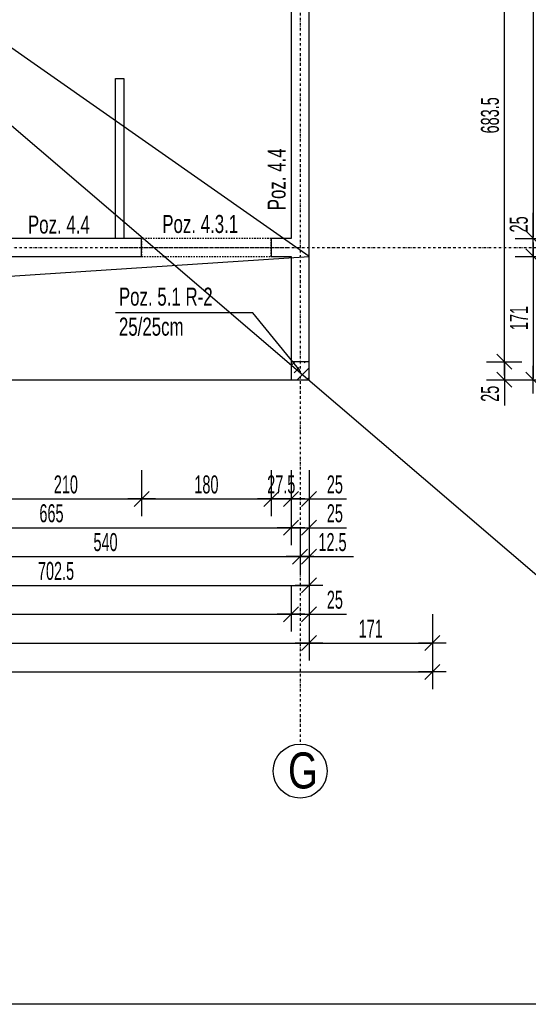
# Model space of a CAD drawing. Header units: millimetres. Extents: x -6373 to 10868, y -2819 to 2013.
# Tile 52 of 67: x 9455 to 10161, y -2060 to -695. Entities that reach past the tile are written whole.
import ezdxf

# ---------------------------------------------------------------- set-up
doc = ezdxf.new("R2010")
doc.units = ezdxf.units.MM
doc.header["$LTSCALE"] = 10
doc.linetypes.add('MO', pattern=[0.7, 0.35, -0.17, 0.01, -0.17])
doc.linetypes.add('MP', pattern=[0.36, 0.2, -0.16])
for name, color, linetype in [('BA_szr', 1, 'Continuous'), ('BA_txs', 2, 'Continuous'), ('BA_wym', 1, 'Continuous'), ('BD_lpm', 1, 'MP'), ('BD_osm', 1, 'MO'), ('BD_txs', 2, 'Continuous'), ('BD_wic', 1, 'Continuous'), ('BD_wig', 3, 'Continuous'), ('BZ_odn', 1, 'Continuous'), ('BZ_txs', 2, 'Continuous')]:
    doc.layers.add(name, color=color, linetype=linetype)
doc.styles.add('BIKTS', font='bikromsw.shx', dxfattribs={"width": 0.8})
doc.styles.add('BIKWYM', font='bikromsw.shx', dxfattribs={"width": 0.6})
doc.dimstyles.new('BA_KR_100_cm', dxfattribs={"dimtxt": 25, "dimasz": 1.666667, "dimexe": 24, "dimexo": 0, "dimgap": 0, "dimtad": 0, "dimdec": 1, "dimrnd": 0.5, "dimzin": 9, "dimdsep": 46, "dimtxsty": 'BIKWYM', "dimblk": 'WYM-KR', "dimcen": 0, "dimdle": 20, "dimclrd": 256, "dimclre": 256, "dimclrt": 2, "dimadec": 0, "dimazin": 0, "dimtfac": 0.033333, "dimtdec": 1, "dimtmove": 0, "dimatfit": 3, "dimldrblk": 'WYM-KR', "dimfxl": 25, "dimfxlon": 1, "dimtvp": 0.8, "dimtolj": 1, "dimarcsym": 0})
doc.dimstyles.new('BZ_ST_100_cm', dxfattribs={"dimtxt": 25, "dimasz": 1.666667, "dimexe": 24, "dimexo": 0, "dimgap": 0, "dimtad": 0, "dimdec": 1, "dimrnd": 0.5, "dimdsep": 46, "dimtxsty": 'BIKWYM', "dimblk": 'WYM-ST', "dimcen": 0, "dimdle": 20, "dimclrd": 256, "dimclre": 256, "dimclrt": 7, "dimadec": 0, "dimazin": 0, "dimtfac": 0.033333, "dimtdec": 1, "dimtix": 1, "dimtmove": 2, "dimatfit": 3, "dimldrblk": 'WYM-ST', "dimfxl": 25, "dimfxlon": 1, "dimtvp": 0.8, "dimtolj": 1, "dimtzin": 0, "dimarcsym": 0})

# ---------------------------------------------------------------- blocks, each defined once
blk = doc.blocks.new('WYM-ST')
blk.add_hatch(color=256).paths.add_polyline_path([(-13, 2.88), (0, 0), (-13, -2.88)])
blk.add_lwpolyline([(0, 0), (-13, 2.88), (-13, -2.88), (0, 0)])
blk = doc.blocks.new('WYM-KR')
at = {"linetype": 'ByBlock'}
blk.add_line((11.52, 0), (-11.52, 0), dxfattribs=at)
at = {"color": 7, "linetype": 'ByBlock'}
blk.add_line((6.24, 6.24), (-6.24, -6.24), dxfattribs=at)
blk = doc.blocks.new('*D445')
at = {"layer": 'BA_wym', "lineweight": -2}
for p, q in [((9414.3, -1319.4), (9414.3, -1383.4)), ((9624.3, -1319.4), (9624.3, -1383.4)), ((9416, -1359.4), (9622.7, -1359.4))]:
    blk.add_line(p, q, dxfattribs=at)
at = {"layer": 'Defpoints', "color": 0}
for p in [(9414.3, -1023), (9624.3, -1023), (9624.3, -1359.4)]:
    blk.add_point(p, dxfattribs=at)
at = {"layer": 'BA_wym', "lineweight": -2, "xscale": 1.666666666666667, "yscale": 1.666666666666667, "zscale": 1.666666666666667, "rotation": 180}
blk.add_blockref('WYM-KR', (9414.3, -1359.4), dxfattribs=at)
at = {"layer": 'BA_wym', "lineweight": -2, "xscale": 1.666666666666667, "yscale": 1.666666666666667, "zscale": 1.666666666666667}
blk.add_blockref('WYM-KR', (9624.3, -1359.4), dxfattribs=at)
at = {"layer": 'BA_wym', "color": 2, "insert": (9519.3, -1339.4), "char_height": 25, "attachment_point": 5, "style": 'BIKWYM'}
blk.add_mtext('\\A1;210', dxfattribs=at)
blk = doc.blocks.new('*D446')
at = {"layer": 'BA_wym', "lineweight": -2}
for p, q in [((9624.3, -1319.4), (9624.3, -1383.4)), ((9804.3, -1319.4), (9804.3, -1383.4)), ((9626, -1359.4), (9802.7, -1359.4))]:
    blk.add_line(p, q, dxfattribs=at)
at = {"layer": 'Defpoints', "color": 0}
for p in [(9624.3, -1023), (9804.3, -1023), (9804.3, -1359.4)]:
    blk.add_point(p, dxfattribs=at)
at = {"layer": 'BA_wym', "lineweight": -2, "xscale": 1.666666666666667, "yscale": 1.666666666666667, "zscale": 1.666666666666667, "rotation": 180}
blk.add_blockref('WYM-KR', (9624.3, -1359.4), dxfattribs=at)
at = {"layer": 'BA_wym', "lineweight": -2, "xscale": 1.666666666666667, "yscale": 1.666666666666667, "zscale": 1.666666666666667}
blk.add_blockref('WYM-KR', (9804.3, -1359.4), dxfattribs=at)
at = {"layer": 'BA_wym', "color": 2, "insert": (9714.3, -1339.4), "char_height": 25, "attachment_point": 5, "style": 'BIKWYM'}
blk.add_mtext('\\A1;180', dxfattribs=at)
blk = doc.blocks.new('*D447')
at = {"layer": 'BA_wym', "lineweight": -2}
for p, q in [((9804.3, -1319.4), (9804.3, -1383.4)), ((9831.8, -1319.4), (9831.8, -1383.4)), ((9802.7, -1359.4), (9801, -1359.4)), ((9804.3, -1359.4), (9831.8, -1359.4)), ((9833.5, -1359.4), (9835.2, -1359.4))]:
    blk.add_line(p, q, dxfattribs=at)
at = {"layer": 'Defpoints', "color": 0}
for p in [(9804.3, -1023), (9831.8, -1194), (9831.8, -1359.4)]:
    blk.add_point(p, dxfattribs=at)
at = {"layer": 'BA_wym', "lineweight": -2, "xscale": 1.666666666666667, "yscale": 1.666666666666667, "zscale": 1.666666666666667}
blk.add_blockref('WYM-KR', (9804.3, -1359.4), dxfattribs=at)
at = {"layer": 'BA_wym', "lineweight": -2, "xscale": 1.666666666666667, "yscale": 1.666666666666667, "zscale": 1.666666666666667, "rotation": 180}
blk.add_blockref('WYM-KR', (9831.8, -1359.4), dxfattribs=at)
at = {"layer": 'BA_wym', "color": 2, "insert": (9818.1, -1339.4), "char_height": 25, "attachment_point": 5, "style": 'BIKWYM'}
blk.add_mtext('\\A1;27.5', dxfattribs=at)
blk = doc.blocks.new('*D448')
at = {"layer": 'BA_wym', "lineweight": -2}
for p, q in [((9831.8, -1319.4), (9831.8, -1383.4)), ((9856.8, -1319.4), (9856.8, -1383.4)), ((9830.2, -1359.4), (9828.5, -1359.4)), ((9831.8, -1359.4), (9856.8, -1359.4)), ((9858.5, -1359.4), (9908.7, -1359.4))]:
    blk.add_line(p, q, dxfattribs=at)
at = {"layer": 'Defpoints', "color": 0}
for p in [(9831.8, -1194), (9856.8, -1194), (9856.8, -1359.4)]:
    blk.add_point(p, dxfattribs=at)
at = {"layer": 'BA_wym', "lineweight": -2, "xscale": 1.666666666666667, "yscale": 1.666666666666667, "zscale": 1.666666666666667}
blk.add_blockref('WYM-KR', (9831.8, -1359.4), dxfattribs=at)
at = {"layer": 'BA_wym', "lineweight": -2, "xscale": 1.666666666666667, "yscale": 1.666666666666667, "zscale": 1.666666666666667, "rotation": 180}
blk.add_blockref('WYM-KR', (9856.8, -1359.4), dxfattribs=at)
at = {"layer": 'BA_wym', "color": 2, "insert": (9892.5, -1339.4), "char_height": 25, "attachment_point": 5, "style": 'BIKWYM'}
blk.add_mtext('\\A1;25', dxfattribs=at)
blk = doc.blocks.new('*D456')
at = {"layer": 'BA_wym', "lineweight": -2}
for p, q in [((9166.8, -1359.4), (9166.8, -1423.4)), ((9831.8, -1359.4), (9831.8, -1423.4)), ((9168.5, -1399.4), (9830.2, -1399.4))]:
    blk.add_line(p, q, dxfattribs=at)
at = {"layer": 'Defpoints', "color": 0}
for p in [(9166.8, -998), (9831.8, -1194), (9831.8, -1399.4)]:
    blk.add_point(p, dxfattribs=at)
at = {"layer": 'BA_wym', "lineweight": -2, "xscale": 1.666666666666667, "yscale": 1.666666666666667, "zscale": 1.666666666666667, "rotation": 180}
blk.add_blockref('WYM-KR', (9166.8, -1399.4), dxfattribs=at)
at = {"layer": 'BA_wym', "lineweight": -2, "xscale": 1.666666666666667, "yscale": 1.666666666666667, "zscale": 1.666666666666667}
blk.add_blockref('WYM-KR', (9831.8, -1399.4), dxfattribs=at)
at = {"layer": 'BA_wym', "color": 2, "insert": (9499.3, -1379.4), "char_height": 25, "attachment_point": 5, "style": 'BIKWYM'}
blk.add_mtext('\\A1;665', dxfattribs=at)
blk = doc.blocks.new('*D457')
at = {"layer": 'BA_wym', "lineweight": -2}
for p, q in [((9831.8, -1359.4), (9831.8, -1423.4)), ((9856.8, -1359.4), (9856.8, -1423.4)), ((9830.2, -1399.4), (9828.5, -1399.4)), ((9831.8, -1399.4), (9856.8, -1399.4)), ((9858.5, -1399.4), (9908.7, -1399.4))]:
    blk.add_line(p, q, dxfattribs=at)
at = {"layer": 'Defpoints', "color": 0}
for p in [(9831.8, -1194), (9856.8, -1194), (9856.8, -1399.4)]:
    blk.add_point(p, dxfattribs=at)
at = {"layer": 'BA_wym', "lineweight": -2, "xscale": 1.666666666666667, "yscale": 1.666666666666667, "zscale": 1.666666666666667}
blk.add_blockref('WYM-KR', (9831.8, -1399.4), dxfattribs=at)
at = {"layer": 'BA_wym', "lineweight": -2, "xscale": 1.666666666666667, "yscale": 1.666666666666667, "zscale": 1.666666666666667, "rotation": 180}
blk.add_blockref('WYM-KR', (9856.8, -1399.4), dxfattribs=at)
at = {"layer": 'BA_wym', "color": 2, "insert": (9892.5, -1379.4), "char_height": 25, "attachment_point": 5, "style": 'BIKWYM'}
blk.add_mtext('\\A1;25', dxfattribs=at)
blk = doc.blocks.new('*D464')
at = {"layer": 'BA_wym', "lineweight": -2}
for p, q in [((9304.3, -1399.4), (9304.3, -1463.4)), ((9844.3, -1399.4), (9844.3, -1463.4)), ((9306, -1439.4), (9842.7, -1439.4))]:
    blk.add_line(p, q, dxfattribs=at)
at = {"layer": 'Defpoints', "color": 0}
for p in [(9304.3, -1023.2), (9844.3, -1027.2), (9844.3, -1439.4)]:
    blk.add_point(p, dxfattribs=at)
at = {"layer": 'BA_wym', "lineweight": -2, "xscale": 1.666666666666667, "yscale": 1.666666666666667, "zscale": 1.666666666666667, "rotation": 180}
blk.add_blockref('WYM-KR', (9304.3, -1439.4), dxfattribs=at)
at = {"layer": 'BA_wym', "lineweight": -2, "xscale": 1.666666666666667, "yscale": 1.666666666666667, "zscale": 1.666666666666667}
blk.add_blockref('WYM-KR', (9844.3, -1439.4), dxfattribs=at)
at = {"layer": 'BA_wym', "color": 2, "insert": (9574.3, -1419.4), "char_height": 25, "attachment_point": 5, "style": 'BIKWYM'}
blk.add_mtext('\\A1;540', dxfattribs=at)
blk = doc.blocks.new('*D465')
at = {"layer": 'BA_wym', "lineweight": -2}
for p, q in [((9844.3, -1399.4), (9844.3, -1463.4)), ((9856.8, -1399.4), (9856.8, -1463.4)), ((9842.7, -1439.4), (9841, -1439.4)), ((9844.3, -1439.4), (9856.8, -1439.4)), ((9858.5, -1439.4), (9918.3, -1439.4))]:
    blk.add_line(p, q, dxfattribs=at)
at = {"layer": 'Defpoints', "color": 0}
for p in [(9844.3, -921.4), (9856.8, -1194), (9856.8, -1439.4)]:
    blk.add_point(p, dxfattribs=at)
at = {"layer": 'BA_wym', "lineweight": -2, "xscale": 1.666666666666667, "yscale": 1.666666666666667, "zscale": 1.666666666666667}
blk.add_blockref('WYM-KR', (9844.3, -1439.4), dxfattribs=at)
at = {"layer": 'BA_wym', "lineweight": -2, "xscale": 1.666666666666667, "yscale": 1.666666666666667, "zscale": 1.666666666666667, "rotation": 180}
blk.add_blockref('WYM-KR', (9856.8, -1439.4), dxfattribs=at)
at = {"layer": 'BA_wym', "color": 2, "insert": (9889.2, -1419.4), "char_height": 25, "attachment_point": 5, "style": 'BIKWYM'}
blk.add_mtext('\\A1;12.5', dxfattribs=at)
blk = doc.blocks.new('*D469')
at = {"layer": 'BA_wym', "lineweight": -2}
for p, q in [((9154.3, -1439.4), (9154.3, -1503.4)), ((9856.8, -1439.4), (9856.8, -1503.4)), ((9156, -1479.4), (9855.2, -1479.4))]:
    blk.add_line(p, q, dxfattribs=at)
at = {"layer": 'Defpoints', "color": 0}
for p in [(9154.3, -1157), (9856.8, -1194), (9856.8, -1479.4)]:
    blk.add_point(p, dxfattribs=at)
at = {"layer": 'BA_wym', "lineweight": -2, "xscale": 1.666666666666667, "yscale": 1.666666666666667, "zscale": 1.666666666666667, "rotation": 180}
blk.add_blockref('WYM-KR', (9154.3, -1479.4), dxfattribs=at)
at = {"layer": 'BA_wym', "lineweight": -2, "xscale": 1.666666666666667, "yscale": 1.666666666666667, "zscale": 1.666666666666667}
blk.add_blockref('WYM-KR', (9856.8, -1479.4), dxfattribs=at)
at = {"layer": 'BA_wym', "color": 2, "insert": (9505.6, -1459.4), "char_height": 25, "attachment_point": 5, "style": 'BIKWYM'}
blk.add_mtext('\\A1;702.5', dxfattribs=at)
blk = doc.blocks.new('*D471')
at = {"layer": 'BA_wym', "lineweight": -2}
for p, q in [((7276.8, -1479.4), (7276.8, -1543.4)), ((9831.8, -1479.4), (9831.8, -1543.4)), ((7278.5, -1519.4), (9830.2, -1519.4))]:
    blk.add_line(p, q, dxfattribs=at)
at = {"layer": 'Defpoints', "color": 0}
for p in [(7276.8, -1194), (9831.8, -1194), (9831.8, -1519.4)]:
    blk.add_point(p, dxfattribs=at)
at = {"layer": 'BA_wym', "lineweight": -2, "xscale": 1.666666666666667, "yscale": 1.666666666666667, "zscale": 1.666666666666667, "rotation": 180}
blk.add_blockref('WYM-KR', (7276.8, -1519.4), dxfattribs=at)
at = {"layer": 'BA_wym', "lineweight": -2, "xscale": 1.666666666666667, "yscale": 1.666666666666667, "zscale": 1.666666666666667}
blk.add_blockref('WYM-KR', (9831.8, -1519.4), dxfattribs=at)
at = {"layer": 'BA_wym', "color": 2, "insert": (8554.3, -1499.4), "char_height": 25, "attachment_point": 5, "style": 'BIKWYM'}
blk.add_mtext('\\A1;2555', dxfattribs=at)
blk = doc.blocks.new('*D472')
at = {"layer": 'BA_wym', "lineweight": -2}
for p, q in [((9831.8, -1479.4), (9831.8, -1543.4)), ((9856.8, -1479.4), (9856.8, -1543.4)), ((9830.2, -1519.4), (9828.5, -1519.4)), ((9831.8, -1519.4), (9856.8, -1519.4)), ((9858.5, -1519.4), (9908.7, -1519.4))]:
    blk.add_line(p, q, dxfattribs=at)
at = {"layer": 'Defpoints', "color": 0}
for p in [(9831.8, -1194), (9856.8, -1194), (9856.8, -1519.4)]:
    blk.add_point(p, dxfattribs=at)
at = {"layer": 'BA_wym', "lineweight": -2, "xscale": 1.666666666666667, "yscale": 1.666666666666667, "zscale": 1.666666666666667}
blk.add_blockref('WYM-KR', (9831.8, -1519.4), dxfattribs=at)
at = {"layer": 'BA_wym', "lineweight": -2, "xscale": 1.666666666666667, "yscale": 1.666666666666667, "zscale": 1.666666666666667, "rotation": 180}
blk.add_blockref('WYM-KR', (9856.8, -1519.4), dxfattribs=at)
at = {"layer": 'BA_wym', "color": 2, "insert": (9892.5, -1499.4), "char_height": 25, "attachment_point": 5, "style": 'BIKWYM'}
blk.add_mtext('\\A1;25', dxfattribs=at)
blk = doc.blocks.new('*D473')
at = {"layer": 'BA_wym', "lineweight": -2}
for p, q in [((7251.8, -1519.4), (7251.8, -1583.4)), ((9856.8, -1519.4), (9856.8, -1583.4)), ((7253.5, -1559.4), (9855.2, -1559.4))]:
    blk.add_line(p, q, dxfattribs=at)
at = {"layer": 'Defpoints', "color": 0}
for p in [(7251.8, -1194), (9856.8, -1194), (9856.8, -1559.4)]:
    blk.add_point(p, dxfattribs=at)
at = {"layer": 'BA_wym', "lineweight": -2, "xscale": 1.666666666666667, "yscale": 1.666666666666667, "zscale": 1.666666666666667, "rotation": 180}
blk.add_blockref('WYM-KR', (7251.8, -1559.4), dxfattribs=at)
at = {"layer": 'BA_wym', "lineweight": -2, "xscale": 1.666666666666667, "yscale": 1.666666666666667, "zscale": 1.666666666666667}
blk.add_blockref('WYM-KR', (9856.8, -1559.4), dxfattribs=at)
at = {"layer": 'BA_wym', "color": 2, "insert": (8554.3, -1539.4), "char_height": 25, "attachment_point": 5, "style": 'BIKWYM'}
blk.add_mtext('\\A1;2605', dxfattribs=at)
blk = doc.blocks.new('*D510')
at = {"layer": 'BA_wym', "lineweight": -2}
for p, q in [((10102.8, -485.5), (10151.8, -485.5)), ((10127.8, -1167.3), (10127.8, -487.2)), ((10102.8, -1169), (10151.8, -1169))]:
    blk.add_line(p, q, dxfattribs=at)
at = {"layer": 'Defpoints', "color": 0}
for p in [(9856.8, -485.5), (10127.8, -485.5), (9856.8, -1169)]:
    blk.add_point(p, dxfattribs=at)
at = {"layer": 'BA_wym', "lineweight": -2, "xscale": 1.666666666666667, "yscale": 1.666666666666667, "zscale": 1.666666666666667}
for p, rotation in [((10127.8, -485.5), 90), ((10127.8, -1169), 270)]:
    blk.add_blockref('WYM-KR', p, dxfattribs=dict(at, rotation=rotation))
at = {"layer": 'BA_wym', "color": 2, "insert": (10107.8, -827.2), "char_height": 25, "attachment_point": 5, "rotation": 90, "style": 'BIKWYM'}
blk.add_mtext('\\A1;683.5', dxfattribs=at)
blk = doc.blocks.new('*D511')
at = {"layer": 'BA_wym', "lineweight": -2}
for p, q in [((10102.8, -1169), (10151.8, -1169)), ((10127.8, -1167.3), (10127.8, -1165.7)), ((10127.8, -1169), (10127.8, -1194)), ((10102.8, -1194), (10151.8, -1194)), ((10127.8, -1195.7), (10127.8, -1229.7))]:
    blk.add_line(p, q, dxfattribs=at)
at = {"layer": 'Defpoints', "color": 0}
for p in [(9856.8, -1169), (9856.8, -1194), (10127.8, -1194)]:
    blk.add_point(p, dxfattribs=at)
at = {"layer": 'BA_wym', "lineweight": -2, "xscale": 1.666666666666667, "yscale": 1.666666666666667, "zscale": 1.666666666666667}
for p, rotation in [((10127.8, -1169), 270), ((10127.8, -1194), 90)]:
    blk.add_blockref('WYM-KR', p, dxfattribs=dict(at, rotation=rotation))
at = {"layer": 'BA_wym', "color": 2, "insert": (10107.8, -1213.5), "char_height": 25, "attachment_point": 5, "rotation": 90, "style": 'BIKWYM'}
blk.add_mtext('\\A1;25', dxfattribs=at)
blk = doc.blocks.new('*D515')
at = {"layer": 'BA_wym', "lineweight": -2}
for p, q in [((10142.8, -168), (10191.8, -168)), ((10167.8, -169.7), (10167.8, -996.3)), ((10142.8, -998), (10191.8, -998))]:
    blk.add_line(p, q, dxfattribs=at)
at = {"layer": 'Defpoints', "color": 0}
for p in [(9856.8, -168), (9831.8, -998), (10167.8, -998)]:
    blk.add_point(p, dxfattribs=at)
at = {"layer": 'BA_wym', "lineweight": -2, "xscale": 1.666666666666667, "yscale": 1.666666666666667, "zscale": 1.666666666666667}
for p, rotation in [((10167.8, -168), 90), ((10167.8, -998), 270)]:
    blk.add_blockref('WYM-KR', p, dxfattribs=dict(at, rotation=rotation))
at = {"layer": 'BA_wym', "color": 2, "insert": (10147.8, -583), "char_height": 25, "attachment_point": 5, "rotation": 90, "style": 'BIKWYM'}
blk.add_mtext('\\A1;830', dxfattribs=at)
blk = doc.blocks.new('*D516')
at = {"layer": 'BA_wym', "lineweight": -2}
for p, q in [((10167.8, -996.3), (10167.8, -962.3)), ((10142.8, -998), (10191.8, -998)), ((10167.8, -1023), (10167.8, -998)), ((10142.8, -1023), (10191.8, -1023)), ((10167.8, -1024.7), (10167.8, -1026.3))]:
    blk.add_line(p, q, dxfattribs=at)
at = {"layer": 'Defpoints', "color": 0}
for p in [(9831.8, -998), (10167.8, -998), (9831.8, -1023)]:
    blk.add_point(p, dxfattribs=at)
at = {"layer": 'BA_wym', "lineweight": -2, "xscale": 1.666666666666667, "yscale": 1.666666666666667, "zscale": 1.666666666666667}
for p, rotation in [((10167.8, -998), 270), ((10167.8, -1023), 90)]:
    blk.add_blockref('WYM-KR', p, dxfattribs=dict(at, rotation=rotation))
at = {"layer": 'BA_wym', "color": 2, "insert": (10147.8, -978.5), "char_height": 25, "attachment_point": 5, "rotation": 90, "style": 'BIKWYM'}
blk.add_mtext('\\A1;25', dxfattribs=at)
blk = doc.blocks.new('*D517')
at = {"layer": 'BA_wym', "lineweight": -2}
for p, q in [((10142.8, -1023), (10191.8, -1023)), ((10167.8, -1024.7), (10167.8, -1192.3)), ((10142.8, -1194), (10191.8, -1194))]:
    blk.add_line(p, q, dxfattribs=at)
at = {"layer": 'Defpoints', "color": 0}
for p in [(9831.8, -1023), (9856.8, -1194), (10167.8, -1194)]:
    blk.add_point(p, dxfattribs=at)
at = {"layer": 'BA_wym', "lineweight": -2, "xscale": 1.666666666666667, "yscale": 1.666666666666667, "zscale": 1.666666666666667}
for p, rotation in [((10167.8, -1023), 90), ((10167.8, -1194), 270)]:
    blk.add_blockref('WYM-KR', p, dxfattribs=dict(at, rotation=rotation))
at = {"layer": 'BA_wym', "color": 2, "insert": (10147.8, -1108.5), "char_height": 25, "attachment_point": 5, "rotation": 90, "style": 'BIKWYM'}
blk.add_mtext('\\A1;171', dxfattribs=at)
blk = doc.blocks.new('*D522')
at = {"layer": 'BA_wym', "lineweight": -2}
for p, q in [((10182.8, -260.5), (10231.8, -260.5)), ((10207.8, -262.2), (10207.8, -1008.8)), ((10182.8, -1010.5), (10231.8, -1010.5))]:
    blk.add_line(p, q, dxfattribs=at)
at = {"layer": 'Defpoints', "color": 0}
for p in [(9856.8, -260.5), (9856.8, -1010.5), (10207.8, -1010.5)]:
    blk.add_point(p, dxfattribs=at)
at = {"layer": 'BA_wym', "lineweight": -2, "xscale": 1.666666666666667, "yscale": 1.666666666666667, "zscale": 1.666666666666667}
for p, rotation in [((10207.8, -260.5), 90), ((10207.8, -1010.5), 270)]:
    blk.add_blockref('WYM-KR', p, dxfattribs=dict(at, rotation=rotation))
at = {"layer": 'BA_wym', "color": 2, "insert": (10187.8, -635.5), "char_height": 25, "attachment_point": 5, "rotation": 90, "style": 'BIKWYM'}
blk.add_mtext('\\A1;750', dxfattribs=at)
blk = doc.blocks.new('*D523')
at = {"layer": 'BA_wym', "lineweight": -2}
for p, q in [((10182.8, -1010.5), (10231.8, -1010.5)), ((10207.8, -1012.2), (10207.8, -1192.3)), ((10182.8, -1194), (10231.8, -1194))]:
    blk.add_line(p, q, dxfattribs=at)
at = {"layer": 'Defpoints', "color": 0}
for p in [(9856.8, -1010.5), (9856.8, -1194), (10207.8, -1194)]:
    blk.add_point(p, dxfattribs=at)
at = {"layer": 'BA_wym', "lineweight": -2, "xscale": 1.666666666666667, "yscale": 1.666666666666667, "zscale": 1.666666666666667}
for p, rotation in [((10207.8, -1010.5), 90), ((10207.8, -1194), 270)]:
    blk.add_blockref('WYM-KR', p, dxfattribs=dict(at, rotation=rotation))
at = {"layer": 'BA_wym', "color": 2, "insert": (10187.8, -1102.2), "char_height": 25, "attachment_point": 5, "rotation": 90, "style": 'BIKWYM'}
blk.add_mtext('\\A1;183.5', dxfattribs=at)
blk = doc.blocks.new('*D525')
at = {"layer": 'BA_wym', "lineweight": -2}
for p, q in [((10262.8, 802), (10311.8, 802)), ((10287.8, 800.3), (10287.8, -1021.3)), ((10262.8, -1023), (10311.8, -1023))]:
    blk.add_line(p, q, dxfattribs=at)
at = {"layer": 'Defpoints', "color": 0}
for p in [(9856.8, 802), (9831.8, -1023), (10287.8, -1023)]:
    blk.add_point(p, dxfattribs=at)
at = {"layer": 'BA_wym', "lineweight": -2, "xscale": 1.666666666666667, "yscale": 1.666666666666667, "zscale": 1.666666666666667}
for p, rotation in [((10287.8, 802), 90), ((10287.8, -1023), 270)]:
    blk.add_blockref('WYM-KR', p, dxfattribs=dict(at, rotation=rotation))
at = {"layer": 'BA_wym', "color": 2, "insert": (10267.8, -110.5), "char_height": 25, "attachment_point": 5, "rotation": 90, "style": 'BIKWYM'}
blk.add_mtext('\\A1;1825', dxfattribs=at)
blk = doc.blocks.new('*D526')
at = {"layer": 'BA_wym', "lineweight": -2}
for p, q in [((10262.8, -1023), (10311.8, -1023)), ((10287.8, -1024.7), (10287.8, -1192.3)), ((10262.8, -1194), (10311.8, -1194))]:
    blk.add_line(p, q, dxfattribs=at)
at = {"layer": 'Defpoints', "color": 0}
for p in [(9831.8, -1023), (9856.8, -1194), (10287.8, -1194)]:
    blk.add_point(p, dxfattribs=at)
at = {"layer": 'BA_wym', "lineweight": -2, "xscale": 1.666666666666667, "yscale": 1.666666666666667, "zscale": 1.666666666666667}
for p, rotation in [((10287.8, -1023), 90), ((10287.8, -1194), 270)]:
    blk.add_blockref('WYM-KR', p, dxfattribs=dict(at, rotation=rotation))
at = {"layer": 'BA_wym', "color": 2, "insert": (10267.8, -1108.5), "char_height": 25, "attachment_point": 5, "rotation": 90, "style": 'BIKWYM'}
blk.add_mtext('\\A1;171', dxfattribs=at)
blk = doc.blocks.new('*D527')
at = {"layer": 'BA_wym', "lineweight": -2}
for p, q in [((10302.8, 853), (10351.8, 853)), ((10327.8, 851.3), (10327.8, -1192.3)), ((10302.8, -1194), (10351.8, -1194))]:
    blk.add_line(p, q, dxfattribs=at)
at = {"layer": 'Defpoints', "color": 0}
for p in [(9166.8, 853), (9856.8, -1194), (10327.8, -1194)]:
    blk.add_point(p, dxfattribs=at)
at = {"layer": 'BA_wym', "lineweight": -2, "xscale": 1.666666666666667, "yscale": 1.666666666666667, "zscale": 1.666666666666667}
for p, rotation in [((10327.8, 853), 90), ((10327.8, -1194), 270)]:
    blk.add_blockref('WYM-KR', p, dxfattribs=dict(at, rotation=rotation))
at = {"layer": 'BA_wym', "color": 2, "insert": (10307.8, -170.5), "char_height": 25, "attachment_point": 5, "rotation": 90, "style": 'BIKWYM'}
blk.add_mtext('\\A1;2047', dxfattribs=at)
blk = doc.blocks.new('*D639')
at = {"layer": 'BA_wym', "lineweight": -2}
for p, q in [((9856.8, -1519.4), (9856.8, -1583.4)), ((10027.8, -1519.4), (10027.8, -1583.4)), ((9858.5, -1559.4), (10026.2, -1559.4))]:
    blk.add_line(p, q, dxfattribs=at)
at = {"layer": 'Defpoints', "color": 0}
for p in [(10027.8, -95.5), (9856.8, -1194), (10027.8, -1559.4)]:
    blk.add_point(p, dxfattribs=at)
at = {"layer": 'BA_wym', "lineweight": -2, "xscale": 1.666666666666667, "yscale": 1.666666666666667, "zscale": 1.666666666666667, "rotation": 180}
blk.add_blockref('WYM-KR', (9856.8, -1559.4), dxfattribs=at)
at = {"layer": 'BA_wym', "lineweight": -2, "xscale": 1.666666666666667, "yscale": 1.666666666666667, "zscale": 1.666666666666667}
blk.add_blockref('WYM-KR', (10027.8, -1559.4), dxfattribs=at)
at = {"layer": 'BA_wym', "color": 2, "insert": (9942.3, -1539.4), "char_height": 25, "attachment_point": 5, "style": 'BIKWYM'}
blk.add_mtext('\\A1;171', dxfattribs=at)
blk = doc.blocks.new('*D641')
at = {"layer": 'BA_wym', "lineweight": -2}
for p, q in [((7080.8, -1559.4), (7080.8, -1623.4)), ((10027.8, -1559.4), (10027.8, -1623.4)), ((7082.5, -1599.4), (10026.2, -1599.4))]:
    blk.add_line(p, q, dxfattribs=at)
at = {"layer": 'Defpoints', "color": 0}
for p in [(7080.8, -95.5), (10027.8, -95.5), (10027.8, -1599.4)]:
    blk.add_point(p, dxfattribs=at)
at = {"layer": 'BA_wym', "lineweight": -2, "xscale": 1.666666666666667, "yscale": 1.666666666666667, "zscale": 1.666666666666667, "rotation": 180}
blk.add_blockref('WYM-KR', (7080.8, -1599.4), dxfattribs=at)
at = {"layer": 'BA_wym', "lineweight": -2, "xscale": 1.666666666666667, "yscale": 1.666666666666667, "zscale": 1.666666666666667}
blk.add_blockref('WYM-KR', (10027.8, -1599.4), dxfattribs=at)
at = {"layer": 'BA_wym', "color": 2, "insert": (8554.3, -1579.4), "char_height": 25, "attachment_point": 5, "style": 'BIKWYM'}
blk.add_mtext('\\A1;2947', dxfattribs=at)
blk = doc.blocks.new('*D732')
at = {"layer": 'BA_wym', "lineweight": -2}
for p, q in [((10342.8, 973), (10391.8, 973)), ((10367.8, 971.4), (10367.8, -1192.3)), ((10342.8, -1194), (10391.8, -1194))]:
    blk.add_line(p, q, dxfattribs=at)
at = {"layer": 'Defpoints', "color": 0}
for p in [(9172.8, 973), (9856.8, -1194), (10367.8, -1194)]:
    blk.add_point(p, dxfattribs=at)
at = {"layer": 'BA_wym', "lineweight": -2, "xscale": 1.666666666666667, "yscale": 1.666666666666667, "zscale": 1.666666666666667}
for p, rotation in [((10367.8, 973), 90), ((10367.8, -1194), 270)]:
    blk.add_blockref('WYM-KR', p, dxfattribs=dict(at, rotation=rotation))
at = {"layer": 'BA_wym', "color": 2, "insert": (10347.8, -110.5), "char_height": 25, "attachment_point": 5, "rotation": 90, "style": 'BIKWYM'}
blk.add_mtext('\\A1;2167', dxfattribs=at)

msp = doc.modelspace()

# ---------------------------------------------------------------- hatches: boundary and pattern name
at = {"layer": 'BA_szr'}
h = msp.add_hatch(dxfattribs=at)
h.set_pattern_fill('BIK_ZELBET', color=256, scale=100, angle=45, pattern_type=2)
h.set_pattern_definition([(45, (-1781.945, -2237.835), (-14.142136, 14.142136), []), (45, (-1789.016, -2230.764), (-14.142136, 14.142136), [10, -10])])
h.paths.add_polyline_path([(9831.83, -1193.98), (9856.83, -1193.98), (9856.83, -1168.98), (9831.83, -1168.98)])

# ---------------------------------------------------------------- linework, layer by layer
at = {"layer": 'BD_lpm'}
msp.add_lwpolyline([(9624.33, -1022.98), (9804.33, -1022.98), (9804.33, -997.98), (9624.33, -997.98)], close=True, dxfattribs=at)
at = {"layer": 'BD_osm', "color": 5}
msp.add_line((9599.33, -1010.48), (9829.33, -1010.48), dxfattribs=at)
at = {"layer": 'BD_osm'}
for points in [[(9844.33, 1513.02), (9844.33, -1699.44)], [(6640.83, -1010.48), (10467.83, -1010.48)]]:
    msp.add_lwpolyline(points, dxfattribs=at)
at = {"layer": 'BD_wic', "color": 5}
msp.add_line((10867.69, -2060.46), (6144.22, 1981.8), dxfattribs=at)
msp.add_lwpolyline([(6144.22, 1981.8), (10867.69, 1981.8), (10867.69, -2060.46), (6144.22, -2060.46)], close=True, dxfattribs=at)
at = {"layer": 'BD_wic'}
for points in [[(9856.83, -1022.98), (7251.83, 802.02)], [(9588.33, -997.98), (9588.33, -776), (9599.83, -776), (9599.83, -997.98)], [(7251.83, -1193.98), (9856.83, -1022.98)], [(7276.83, -1193.98), (9831.83, -1193.98)]]:
    msp.add_lwpolyline(points, dxfattribs=at)
msp.add_circle((9844.33, -1736.94), 37.5, dxfattribs=at)
at = {"layer": 'BD_wig'}
msp.add_lwpolyline([(9831.83, -1193.98), (9856.83, -1193.98), (9856.83, -485.48), (9831.83, -485.48), (9831.83, -997.98), (9804.33, -997.98), (9804.33, -1022.98), (9831.83, -1022.98), (9831.83, -1193.98)], dxfattribs=at)
for points in [[(9414.33, -1022.98), (9624.33, -1022.98), (9624.33, -997.98), (9414.33, -997.98)], [(9831.83, -1193.98), (9856.83, -1193.98), (9856.83, -1168.98), (9831.83, -1168.98)]]:
    msp.add_lwpolyline(points, close=True, dxfattribs=at)

# ---------------------------------------------------------------- texts
at = {"layer": 'BA_txs', "style": 'BIKTS', "width": 0.7}
msp.add_text('Poz. 4.4', height=25, rotation=90, dxfattribs=at).set_placement((9824.1, -958.86))
for s, p in [('Poz. 4.4', (9466.65, -991.18)), ('Poz. 4.3.1', (9653.01, -990.4))]:
    msp.add_text(s, height=25, dxfattribs=at).set_placement(p)
at = {"layer": 'BD_txs', "style": 'BIKTS', "width": 0.8}
msp.add_text('G', height=50, dxfattribs=at).set_placement((9827.52, -1761))
at = {"layer": 'BZ_txs', "insert": (9592.85, -1066.19), "char_height": 25, "width": 452.0462, "attachment_point": 1, "style": 'BIKTS'}
msp.add_mtext('{\\W0.7;Poz. 5.1 R-2\\P\\A1;25/25cm}', dxfattribs=at)

# ---------------------------------------------------------------- dimensions: what is measured, and where the dimension line sits
at = {"layer": 'BA_wym'}
for base, p1, p2, picture, middle in [((10367.83, -1193.98), (9172.84, 973.03), (9856.83, -1193.98), '*D732', (10347.83, -110.48)), ((10327.83, -1193.98), (9166.83, 853.02), (9856.83, -1193.98), '*D527', (10307.83, -170.48)), ((10287.83, -1022.98), (9856.83, 802.02), (9831.83, -1022.98), '*D525', (10267.83, -110.48)), ((10167.83, -997.98), (9856.83, -167.98), (9831.83, -997.98), '*D515', (10147.83, -582.98)), ((10207.83, -1010.48), (9856.83, -260.48), (9856.83, -1010.48), '*D522', (10187.83, -635.48)), ((10127.83, -485.48), (9856.83, -1168.98), (9856.83, -485.48), '*D510', (10107.83, -827.23)), ((10167.83, -997.98), (9831.83, -1022.98), (9831.83, -997.98), '*D516', (10147.83, -978.46)), ((10207.83, -1193.98), (9856.83, -1010.48), (9856.83, -1193.98), '*D523', (10187.83, -1102.23)), ((10167.83, -1193.98), (9831.83, -1022.98), (9856.83, -1193.98), '*D517', (10147.83, -1108.48)), ((10287.83, -1193.98), (9831.83, -1022.98), (9856.83, -1193.98), '*D526', (10267.83, -1108.48)), ((10127.83, -1193.98), (9856.83, -1168.98), (9856.83, -1193.98), '*D511', (10107.83, -1213.51))]:
    dim = msp.add_linear_dim(base=base, p1=p1, p2=p2, angle=90, dimstyle='BA_KR_100_cm', override={"dimatfit": 1}, dxfattribs=at)
    dim.commit()
    dim.dimension.update_dxf_attribs({"geometry": picture, "text_midpoint": middle})
for base, p1, p2, override, picture, middle in [((10027.83, -1599.44), (7080.83, -95.48), (10027.83, -95.48), {"dimatfit": 1, "dimfxl": 40}, '*D641', (8554.33, -1579.44)), ((10027.83, -1559.44), (9856.83, -1193.98), (10027.83, -95.48), {"dimatfit": 1, "dimfxl": 40}, '*D639', (9942.33, -1539.44)), ((9856.83, -1439.44), (9844.33, -921.38), (9856.83, -1193.98), {"dimblk": 'WYM-KR', "dimatfit": 1, "dimfxl": 40}, '*D465', (9889.21, -1419.44)), ((9831.83, -1399.44), (9166.83, -997.98), (9831.83, -1193.98), {"dimtmove": 1, "dimatfit": 1, "dimfxl": 40}, '*D456', (9499.33, -1379.44)), ((9844.33, -1439.44), (9304.33, -1023.18), (9844.33, -1027.15), {"dimtmove": 1, "dimatfit": 1, "dimfxl": 40}, '*D464', (9574.33, -1419.44)), ((9624.33, -1359.44), (9414.33, -1022.98), (9624.33, -1022.98), {"dimtmove": 1, "dimatfit": 1, "dimfxl": 40}, '*D445', (9519.33, -1339.44)), ((9804.33, -1359.44), (9624.33, -1022.98), (9804.33, -1022.98), {"dimtmove": 1, "dimatfit": 1, "dimfxl": 40}, '*D446', (9714.33, -1339.44)), ((9856.83, -1479.44), (9154.33, -1156.98), (9856.83, -1193.98), {"dimtmove": 1, "dimatfit": 1, "dimfxl": 40}, '*D469', (9505.58, -1459.44)), ((9856.83, -1559.44), (7251.83, -1193.98), (9856.83, -1193.98), {"dimatfit": 1, "dimfxl": 40}, '*D473', (8554.33, -1539.44)), ((9831.83, -1519.44), (7276.83, -1193.98), (9831.83, -1193.98), {"dimtmove": 1, "dimatfit": 1, "dimfxl": 40}, '*D471', (8554.33, -1499.44))]:
    dim = msp.add_linear_dim(base=base, p1=p1, p2=p2, dimstyle='BA_KR_100_cm', override=override, dxfattribs=at)
    dim.commit()
    dim.dimension.update_dxf_attribs({"geometry": picture, "text_midpoint": middle})
for base, p1, p2, picture, middle in [((9831.83, -1359.44), (9804.33, -1022.98), (9831.83, -1193.98), '*D447', (9818.08, -1359.44)), ((9856.83, -1359.44), (9831.83, -1193.98), (9856.83, -1193.98), '*D448', (9892.55, -1359.44)), ((9856.83, -1399.44), (9831.83, -1193.98), (9856.83, -1193.98), '*D457', (9892.55, -1399.44)), ((9856.83, -1519.44), (9831.83, -1193.98), (9856.83, -1193.98), '*D472', (9892.55, -1519.44))]:
    dim = msp.add_linear_dim(base=base, p1=p1, p2=p2, dimstyle='BA_KR_100_cm', override={"dimblk": 'WYM-KR', "dimatfit": 1, "dimfxl": 40}, dxfattribs=at)
    dim.commit()
    dim.dimension.update_dxf_attribs({"geometry": picture, "text_midpoint": middle, "dimtype": 160})

# ---------------------------------------------------------------- leaders
at = {"layer": 'BZ_odn', "has_arrowhead": 0}
msp.add_leader([(9844.33, -1181.48), (9778.63, -1100.99), (9587.99, -1100.99)], dimstyle='BZ_ST_100_cm', dxfattribs=at)

doc.saveas('drawing.dxf')
